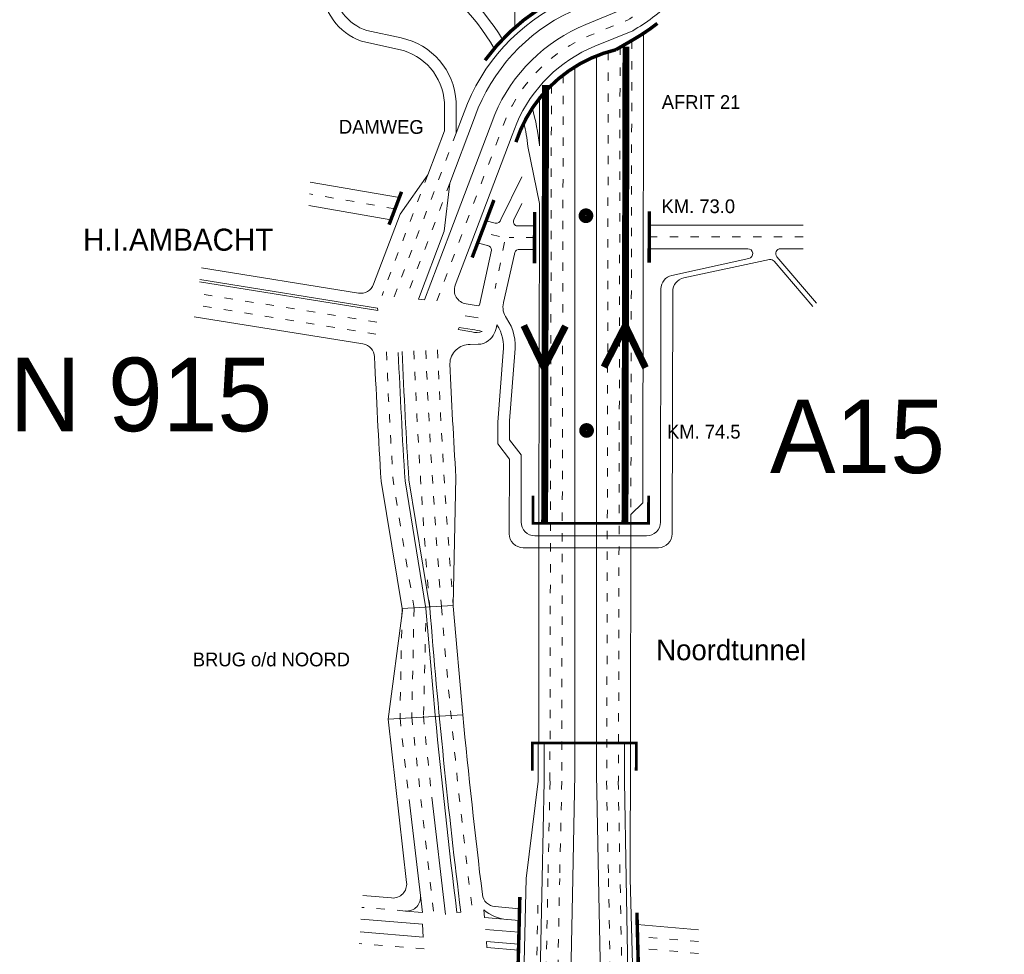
# Model space of a CAD drawing. Header units: metres. Extents: x 534 to 3459, y -2348 to -1406.
# Tile 6 of 7: x 3288 to 3429, y -1719 to -1585. Entities that reach past the tile are written whole.
import ezdxf

# ---------------------------------------------------------------- set-up
doc = ezdxf.new("R2010")
doc.units = ezdxf.units.M
doc.linetypes.add('ACAD_ISO03W100', pattern=[30, 12, -18])
for name, color, linetype, lineweight in [('deelstrepen', 8, 'ACAD_ISO03W100', 0), ('Kunstwerk', 7, 'Continuous', 0), ('RW-MARK', 7, 'Continuous', 0), ('Spoorweg solid', 7, 'Continuous', 0), ('Strooi', 90, 'Continuous', 0), ('Strooien', 90, 'Continuous', 0), ('Text', 7, 'Continuous', 0)]:
    doc.layers.add(name, color=color, linetype=linetype, lineweight=lineweight)

msp = doc.modelspace()

# ---------------------------------------------------------------- linework, layer by layer
at = {"layer": 'deelstrepen', "linetype": 'ACAD_ISO03W100', "ltscale": 0.1}
for p, q in [((3372.46, -1589.14), (3372.24, -1694.2)), ((3374.16, -1588.41), (3373.93, -1694.2)), ((3365.97, -1592.48), (3365.75, -1694.2)), ((3364.27, -1593.94), (3364.05, -1694.2)), ((3350.55, -1600.87), (3341.62, -1624.42)), ((3346.46, -1606.85), (3339.87, -1624.24)), ((3341.75, -1611.76), (3329.44, -1609.61)), ((3356.77, -1615.75), (3354.23, -1615.13)), ((3357.51, -1616.59), (3356.16, -1623.23)), ((3361.84, -1615.91), (3358.19, -1615.91)), ((3400.51, -1615.81), (3378.35, -1615.81)), ((3339.11, -1628.1), (3313.32, -1623.94)), ((3339, -1629.8), (3313.07, -1625.62)), ((3344.48, -1669.3), (3341.47, -1650.87)), ((3342.76, -1669.4), (3342.46, -1685.08)), ((3344.48, -1669.3), (3344.16, -1685.02)), ((3346.18, -1671.45), (3345.84, -1684.79)), ((3342.46, -1685.08), (3343.78, -1696.86)), ((3344.15, -1684.89), (3347.32, -1713.24)), ((3364.07, -1694.2), (3363.77, -1708.21)), ((3365.76, -1694.2), (3365.46, -1708.21)), ((3372.21, -1694.2), (3372.49, -1708.21)), ((3373.89, -1694.2), (3374.16, -1708.21)), ((3363.77, -1708.21), (3362.26, -1782.29)), ((3363.96, -1781.12), (3365.46, -1708.21)), ((3372.49, -1708.21), (3373.66, -1774.45)), ((3375.35, -1773.29), (3374.16, -1708.21)), ((3343.27, -1712.9), (3336.95, -1712.37)), ((3362.32, -1712.04), (3360.87, -1783.24)), ((3385.46, -1717.3), (3376.67, -1716.56)), ((3345.93, -1718.36), (3336.59, -1717.58)), ((3385.46, -1719), (3376.72, -1718.27))]:
    msp.add_line(p, q, dxfattribs=at)
at = {"layer": 'deelstrepen', "linetype": 'ACAD_ISO03W100', "ltscale": 0.1, "flags": 128}
msp.add_lwpolyline([(3347.75, -1625.02), (3351.22, -1615.86), (3357.02, -1600.57), (3357.69, -1598.81, -0.19745), (3369.88, -1586.77), (3375.23, -1584.58, 0.059027), (3380.27, -1580.79, 0.094518), (3385.97, -1572.63), (3396.27, -1549.6)], format="xyb", dxfattribs=at)
at = {"layer": 'deelstrepen', "linetype": 'ACAD_ISO03W100', "ltscale": 0.1}
msp.add_lwpolyline([(3375.85, -1587.52), (3375.71, -1657.07)], dxfattribs=at)
at = {"layer": 'deelstrepen', "linetype": 'ACAD_ISO03W100', "ltscale": 0.1, "flags": 128}
msp.add_lwpolyline([(3349.64, -1608.07), (3343.37, -1624.59)], dxfattribs=at)
at = {"layer": 'deelstrepen', "linetype": 'ACAD_ISO03W100', "ltscale": 0.1}
for centre, radius, start, end in [((4353.79, -1588.65), 1008.57, 182.47294, 184.57043), ((4353.79, -1588.65), 1006.87, 182.47294, 184.57529), ((4351.53, -1588.71), 1011.97, 182.47294, 183.52168), ((4353.79, -1588.65), 1010.27, 182.47294, 184.57043), ((4353.79, -1588.65), 1008.57, 184.57529, 187.07766), ((4353.79, -1588.65), 1012.52, 185.44824, 186.11473)]:
    msp.add_arc(centre, radius, start, end, dxfattribs=at)
at = {"layer": 'Kunstwerk', "color": 9}
for p, q in [((3362.45, -1657.07), (3362.45, -1688.69)), ((3367.66, -1657.07), (3367.66, -1688.69)), ((3370.77, -1657.07), (3370.77, -1688.69)), ((3375.71, -1657.07), (3375.64, -1688.69))]:
    msp.add_line(p, q, dxfattribs=at)
at = {"layer": 'Kunstwerk'}
for p, q in [((3350.12, -1668.88), (3342.75, -1669.31)), ((3351.5, -1684.64), (3350.13, -1668.97)), ((3342.8, -1669.62), (3340.77, -1685.27)), ((3351.5, -1684.64), (3340.77, -1685.27))]:
    msp.add_line(p, q, dxfattribs=at)
at = {"layer": 'Kunstwerk', "const_width": 0.5}
for points in [[(3354.71, -1590.37, -0.139045), (3367.3, -1580.48), (3372.19, -1578.48, 0.053125), (3375.55, -1575.9, 0.087072), (3379.53, -1570.35, 0.087072)], [(3359.15, -1602.16), (3359.8, -1600.45, -0.237155), (3373.55, -1588.85), (3376.04, -1587.41, 0.035906), (3379.53, -1585.06, 0.035906)]]:
    msp.add_lwpolyline(points, format="xyb", dxfattribs=at)
at = {"layer": 'Kunstwerk'}
for points, const_width in [([(3340.88, -1614.05), (3342.68, -1609.31)], 0.5), ([(3352.85, -1618.78), (3355.99, -1610.5)], 0.5), ([(3361.85, -1612.21), (3361.83, -1619.6)], 0.5), ([(3378.37, -1612.11), (3378.35, -1619.51)], 0.5), ([(3378.26, -1653.07), (3378.25, -1657.07), (3361.6, -1657.07), (3361.6, -1653.07)], 0.4), ([(3376.48, -1692.69), (3376.49, -1688.69), (3361.53, -1688.69), (3361.52, -1692.69)], 0.4), ([(3359.72, -1710.87), (3359.4, -1723.62)], 0.5), ([(3376.58, -1713.15), (3376.9, -1725.08)], 0.5)]:
    msp.add_lwpolyline(points, dxfattribs=dict(at, const_width=const_width))
at = {"layer": 'RW-MARK'}
for p, q in [((3359.02, -1579.99), (3359.02, -1585.63)), ((3337.69, -1586.09), (3342.63, -1587.14)), ((3336.91, -1587.6), (3342.28, -1588.81)), ((3370.77, -1589.73), (3370.77, -1657.07)), ((3367.66, -1591.3), (3367.66, -1657.07)), ((3362.57, -1595.81), (3362.57, -1602.67)), ((3360.88, -1602.77), (3362.55, -1611)), ((3342.37, -1610.14), (3329.54, -1607.91)), ((3346.46, -1606.85), (3342.48, -1612.55)), ((3349.64, -1608.07), (3348.84, -1614.96)), ((3360.01, -1607.14), (3356.99, -1613.29)), ((3341.14, -1613.37), (3329.34, -1611.31)), ((3360, -1611), (3358.85, -1613.35)), ((3362.55, -1611), (3362.45, -1657.07)), ((3356.17, -1613.85), (3354.85, -1613.5)), ((3361.84, -1614.21), (3359.2, -1614.21)), ((3400.51, -1614.11), (3378.35, -1614.11)), ((3355.19, -1617.1), (3353.64, -1616.68)), ((3355.66, -1617.73), (3353.9, -1625.63)), ((3361.84, -1617.6), (3359.46, -1617.6)), ((3392.56, -1617.51), (3378.34, -1617.51)), ((3392.56, -1617.51), (3378.36, -1617.51)), ((3400.51, -1617.51), (3397.27, -1617.51)), ((3358.95, -1618.31), (3357.37, -1625.28)), ((3392.69, -1618.91), (3381.61, -1621.35)), ((3395.68, -1619.07), (3383.33, -1621.71)), ((3396.34, -1619.31), (3401.91, -1625.81)), ((3396.73, -1618.67), (3402.44, -1625.35)), ((3377.48, -1619.51), (3377.41, -1654.11)), ((3339.28, -1626.41), (3313.56, -1622.26)), ((3339.23, -1626.07), (3313.61, -1621.94)), ((3380.04, -1623.3), (3379.97, -1656.89)), ((3381.74, -1623.66), (3381.67, -1658.59)), ((3345.12, -1624.76), (3346, -1624.85)), ((3339.28, -1626.41), (3339.23, -1626.07)), ((3353.73, -1625.75), (3351.97, -1625.47)), ((3353.9, -1625.63), (3353.73, -1625.75)), ((3337.13, -1631.21), (3312.83, -1627.3)), ((3353.72, -1627.47), (3351.84, -1627.16)), ((3350.82, -1629.15), (3350.98, -1628.84)), ((3352.81, -1629.47), (3350.82, -1629.15)), ((3352.86, -1629.14), (3350.98, -1628.84)), ((3352.58, -1631.32), (3353.71, -1631.27)), ((3356.54, -1642.51), (3357.32, -1632.39)), ((3358.24, -1642.31), (3359.01, -1632.52)), ((3356.53, -1642.66), (3356.53, -1645.62)), ((3358.23, -1642.46), (3358.23, -1645.04)), ((3356.53, -1645.62), (3358.22, -1647.8)), ((3358.23, -1645.04), (3359.92, -1647.22)), ((3358.19, -1658.56), (3358.22, -1647.8)), ((3359.9, -1656.86), (3359.92, -1647.22)), ((3350.51, -1650.4), (3350.12, -1668.88)), ((3342.8, -1669.62), (3339.75, -1650.97)), ((3346.19, -1669.32), (3343.18, -1650.94)), ((3346.75, -1669.24), (3343.73, -1650.82)), ((3377.41, -1654.11), (3375.71, -1655.79)), ((3375.71, -1657.07), (3375.71, -1655.79)), ((3377.97, -1658.87), (3361.9, -1658.87)), ((3379.67, -1660.57), (3360.19, -1660.57)), ((3350.12, -1668.88), (3350.12, -1668.89)), ((3346.19, -1669.32), (3347.53, -1684.69)), ((3340.77, -1685.27), (3343.41, -1708.81)), ((3362.38, -1688.69), (3362.36, -1694.2)), ((3367.66, -1688.69), (3367.66, -1693.21)), ((3370.77, -1688.69), (3370.77, -1693.21)), ((3375.64, -1688.69), (3375.6, -1708.21)), ((3360.64, -1708.21), (3362.36, -1694.2)), ((3367.36, -1708.21), (3367.66, -1693.21)), ((3370.77, -1693.21), (3371.05, -1708.21)), ((3343.78, -1696.86), (3345.71, -1713.1)), ((3347.03, -1696.51), (3349.03, -1713.38)), ((3360.64, -1708.21), (3359.04, -1771.87)), ((3341.25, -1711.02), (3337.09, -1710.67)), ((3345.71, -1713.1), (3343.27, -1712.9)), ((3354.61, -1713.85), (3354.51, -1712.74)), ((3359.68, -1712.57), (3356.14, -1712.27)), ((3345.7, -1714.81), (3336.83, -1714.06)), ((3351.22, -1713.07), (3350.65, -1713.11)), ((3359.63, -1714.27), (3354.61, -1713.85)), ((3345.7, -1714.81), (3345.82, -1716.65)), ((3359.59, -1715.97), (3354.75, -1715.57)), ((3385.46, -1715.6), (3376.63, -1714.86)), ((3345.82, -1716.65), (3336.71, -1715.89)), ((3359.55, -1717.68), (3354.9, -1717.29)), ((3354.9, -1717.29), (3354.97, -1718.14)), ((3359.53, -1718.53), (3354.97, -1718.14))]:
    msp.add_line(p, q, dxfattribs=at)
at = {"layer": 'RW-MARK', "linetype": 'ACAD_ISO03W100', "ltscale": 0.5}
msp.add_line((3400.51, -1614.11), (3378.37, -1614.11), dxfattribs=at)
at = {"layer": 'RW-MARK'}
for points in [[(3350.42, -1622.78), (3352.81, -1616.46), (3358.61, -1601.17), (3359.27, -1599.45, -0.197042), (3370.52, -1588.35), (3375.98, -1586.11, 0.060153), (3381.46, -1582.01, 0.094605), (3387.52, -1573.32), (3397.05, -1552.02, -0.397053), (3399.58, -1550.96), (3429.49, -1562.27)], [(3350.55, -1596.36), (3350.55, -1600.87), (3351.46, -1598.46), (3352.17, -1596.6, -0.198579), (3367.62, -1581.27), (3372.57, -1579.24, 0.054023), (3376.14, -1576.51, 0.094106), (3380.54, -1570.2), (3383.24, -1564.14, 0.431585), (3382.13, -1561.46), (3381.05, -1561.05)], [(3349.64, -1608.07), (3353.05, -1599.06), (3353.74, -1597.23, -0.198295), (3368.27, -1582.84), (3373.34, -1580.76, 0.055659), (3377.32, -1577.73, 0.094246), (3382.09, -1570.89), (3385.61, -1563.01)], [(3346, -1624.85), (3349.64, -1615.26), (3355.43, -1599.97), (3356.11, -1598.18, -0.197815), (3369.23, -1585.2), (3374.48, -1583.05, 0.057786), (3379.09, -1579.57, 0.094421), (3384.42, -1571.93)], [(3313.85, -1620.26), (3336.47, -1623.9, 0.356036), (3338.65, -1622.64), (3342.48, -1612.55)]]:
    msp.add_lwpolyline(points, format="xyb", dxfattribs=at)
for points in [[(3377.48, -1619.51), (3377.52, -1598.93), (3377.53, -1586.5)], [(3346.46, -1606.85), (3348.85, -1600.55), (3348.85, -1596.46)], [(3345.12, -1624.76), (3348.84, -1614.96)]]:
    msp.add_lwpolyline(points, dxfattribs=at)
for centre, radius, start, end in [((3325.01, -1607.21), 37.84, 31.6448, 58.3016), ((3325.01, -1607.21), 36.15, 30.8528, 58.3016), ((3339.76, -1579.59), 6.83, 181.0898, 252.3583), ((3339.7, -1579.61), 8.47, 180.9452, 250.731), ((3340.56, -1596.93), 10, 3.2304, 78.0392), ((3340.56, -1596.93), 8.3, 3.2304, 78.0392), ((3325.01, -1607.21), 37.84, 7.0515, 15.2392), ((3325.01, -1607.21), 36.15, 7.0515, 12.5107), ((3356.29, -1613.15), 0.706, 260.121, 348.7447), ((3359.43, -1613.61), 0.644, 156.0622, 248.1684), ((3354.95, -1617.76), 0.706, 2.2027, 80.121), ((3359.65, -1618.28), 0.706, 105.9461, 182.2052), ((3392.56, -1618.21), 0.706, 280.452, 90), ((3397.27, -1618.21), 0.706, 90, 220.5686), ((3395.81, -1619.77), 0.706, 40.5686, 100.452), ((3360.12, -1625.91), 2.83, 167.2136, 214.7799), ((3351.97, -1631.57), 7.1, 352.3059, 34.7799), ((3351.43, -1639.89), 10.84, 74.5924, 82.4444), ((3353.04, -1628.13), 3.39, 309.5171, 353.9768), ((3351.95, -1631.58), 5.43, 351.4373, 34.7318), ((3353.52, -1627.62), 1.98, 249.0617, 293.7386), ((3353.84, -1629.3), 1.98, 266.1227, 313.1968), ((3336.81, -1633.19), 2, 2.5083, 80.8423), ((3352.48, -1634.16), 2.84, 88.1472, 178.7306), ((4349.8, -1588.81), 1011.97, 182.50835, 183.52168), ((4353.24, -1588.78), 1011.97, 182.47294, 183.52168), ((4353.79, -1588.65), 1011.97, 182.47294, 183.52168), ((4353.79, -1588.65), 1005.18, 182.59145, 183.52168), ((3358.53, -1642.67), 2, 175.6208, 179.8728), ((3360.23, -1642.47), 2, 175.5305, 179.8728), ((3361.9, -1656.87), 2, 179.8728, 270), ((3377.97, -1656.87), 2, 270, 359.8729), ((3360.19, -1658.57), 2, 179.8728, 270), ((3379.67, -1658.57), 2, 270, 359.8729), ((4353.79, -1588.65), 1010.26, 184.57529, 187.07389), ((4353.79, -1588.65), 1006.87, 185.47046, 186.95181), ((4353.79, -1588.65), 1014.22, 185.44471, 185.46012), ((4353.79, -1588.65), 1010.83, 185.45179, 187.07263), ((3341.42, -1709.03), 2, 265.2069, 6.3948), ((3343.43, -1710.9), 2, 265.2069, 6.7816), ((3356.31, -1710.28), 2, 186.9518, 265.2069), ((3358.37, -1708.14), 6, 229.9836, 265.2069)]:
    msp.add_arc(centre, radius, start, end, dxfattribs=at)
at = {"layer": 'RW-MARK', "ltscale": 0.5}
msp.add_arc((3352.29, -1623.49), 2, 159.2326, 260.8423, dxfattribs=at)
at = {"layer": 'Spoorweg solid'}
for p, q in [((3365.83, -1779.84), (3367.36, -1708.21)), ((3371.05, -1708.21), (3372.37, -1775.34)), ((3375.6, -1708.21), (3376.05, -1725.11))]:
    msp.add_line(p, q, dxfattribs=at)
for centre, start in [((3382.04, -1623.31), 102.4686), ((3383.74, -1623.67), 102.062)]:
    msp.add_arc(centre, 2, start, 179.8729, dxfattribs=at)
at = {"layer": 'Strooi', "const_width": 1}
for points in [[(3371.83, -1634.57), (3374.91, -1628.61), (3377.82, -1634.65)], [(3366.29, -1628.65), (3363.21, -1634.61), (3360.29, -1628.57)]]:
    msp.add_lwpolyline(points, dxfattribs=at)
at = {"layer": 'Strooien'}
for points in [[(3375.01, -1588.41, 1, 1, 0), (3374.86, -1657.07, 1, 1, 0)], [(3363.42, -1593.94, 1, 1, 0), (3363.29, -1657.07, 1, 1, 0)]]:
    msp.add_lwpolyline(points, format="xyseb", dxfattribs=at)
for points in [[(3363.22, -1688.69), (3363.2, -1694.2), (3362.92, -1708.2), (3361.41, -1782.27)], [(3374.79, -1688.69), (3374.78, -1694.21), (3375.01, -1708.2), (3376.2, -1773.27)]]:
    msp.add_lwpolyline(points, dxfattribs=at)
at = {"layer": 'Text', "linetype": 'Continuous', "const_width": 1.02, "flags": 128}
for points in [[(3369.24, -1612.21, 1), (3369.24, -1613.31, 1)], [(3369.33, -1643.14, 1), (3369.33, -1644.24, 1)]]:
    msp.add_lwpolyline(points, format="xyb", close=True, dxfattribs=at)

# ---------------------------------------------------------------- texts
at = {"layer": 'Text'}
for s, height, p in [('AFRIT 21', 1.978, (3380.16, -1597.37)), ('H.I.AMBACHT', 3.1791, (3296.81, -1617.8)), ('N 915', 10.597, (3286.23, -1643.8)), ('A15', 10.597, (3395.74, -1649.83)), ('Noordtunnel', 2.9672, (3379.36, -1676.78)), ('BRUG o/d NOORD', 1.9781, (3312.62, -1677.66))]:
    msp.add_text(s, height=height, dxfattribs=at).set_placement(p)
msp.add_text('DAMWEG', height=1.978, rotation=359.8138, dxfattribs=at).set_placement((3333.66, -1600.93))
at = {"layer": 'Text', "linetype": 'Continuous'}
for s, p in [('KM. 73.0', (3380.13, -1612.38)), ('KM. 74.5', (3380.92, -1644.85))]:
    msp.add_text(s, height=1.978, dxfattribs=at).set_placement(p)

doc.saveas('drawing.dxf')
